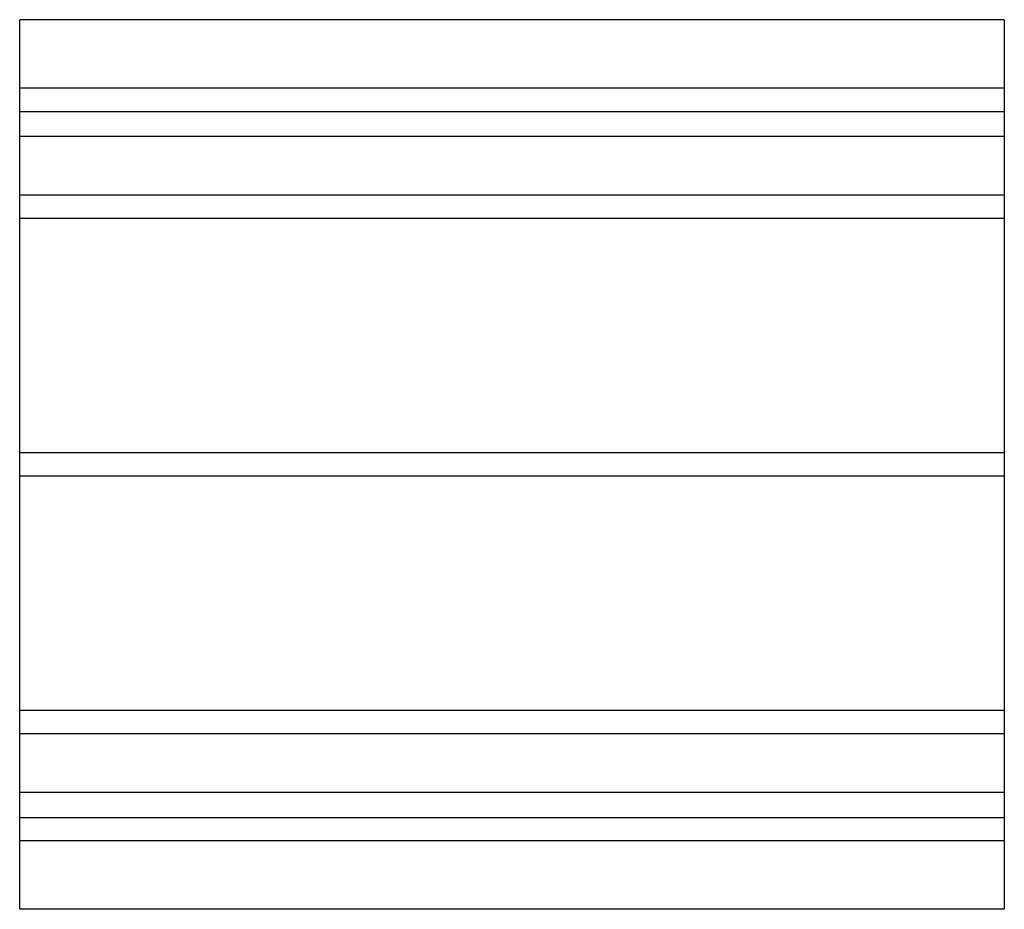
# Model space of a CAD drawing. Header units: millimetres. Extents: x -338 to 338, y -305 to 305.
import ezdxf

# ---------------------------------------------------------------- set-up
doc = ezdxf.new("R2010")
doc.units = ezdxf.units.MM
doc.layers.add('HIDDEN', color=7, linetype='Continuous')
doc.layers.add('THICK', color=7, linetype='Continuous')

msp = doc.modelspace()

# ---------------------------------------------------------------- linework, layer by layer
at = {"layer": 'HIDDEN'}
for p, q in [((337.5, 258), (-337.5, 258)), ((-337.5, 242), (337.5, 242)), ((337.5, 225), (-337.5, 225)), ((337.5, 184.78), (-337.5, 184.78)), ((337.5, 184.78), (-337.5, 184.78)), ((337.5, 168.78), (-337.5, 168.78)), ((337.5, 168.78), (-337.5, 168.78)), ((337.5, 8), (-337.5, 8)), ((337.5, 8), (-337.5, 8)), ((337.5, -8), (-337.5, -8)), ((337.5, -8), (-337.5, -8)), ((337.5, -168.78), (-337.5, -168.78)), ((337.5, -168.78), (-337.5, -168.78)), ((337.5, -184.78), (-337.5, -184.78)), ((337.5, -184.78), (-337.5, -184.78)), ((337.5, -225), (-337.5, -225)), ((-337.5, -242), (337.5, -242)), ((337.5, -258), (-337.5, -258))]:
    msp.add_line(p, q, dxfattribs=at)
at = {"layer": 'THICK'}
for p, q in [((-337.5, 0), (-337.5, 305)), ((337.5, 305), (-337.5, 305)), ((337.5, 305), (337.5, 0)), ((337.5, 0), (337.5, -305)), ((-337.5, -305), (-337.5, 0)), ((337.5, -305), (-337.5, -305))]:
    msp.add_line(p, q, dxfattribs=at)

doc.saveas('drawing.dxf')
